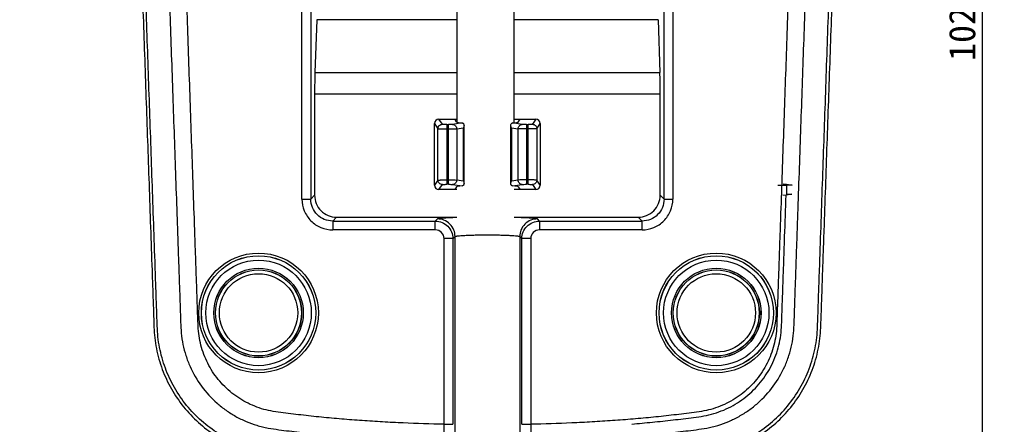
# Model space of a CAD drawing. Header units: millimetres. Extents: x 38 to 565, y 70 to 434.
# Tile 20 of 23: x 372 to 484, y 129 to 174. Entities that reach past the tile are written whole.
import ezdxf

# ---------------------------------------------------------------- set-up
doc = ezdxf.new("R2010")
doc.units = ezdxf.units.MM
doc.header["$LTSCALE"] = 32.67
doc.header["$PDMODE"] = 3
doc.header["$PDSIZE"] = 8
doc.layers.get('0').update_dxf_attribs({"linetype": 'CONTINUOUS'})
doc.layers.get('Defpoints').update_dxf_attribs({"linetype": 'CONTINUOUS'})
for name, color, linetype in [('00_COMPONENTS', 7, 'CONTINUOUS'), ('20_ALL_FEATURES', 7, 'CONTINUOUS'), ('51__DRAFT_DIMS', 7, 'CONTINUOUS')]:
    doc.layers.add(name, color=color, linetype=linetype)
doc.styles.get("Standard").update_dxf_attribs({"font": 'simfang.ttf'})
doc.dimstyles.new('DIMSTYLE_2', dxfattribs={"dimtxt": 3, "dimasz": 3, "dimexe": 2.5, "dimexo": 0.5, "dimgap": 0.75, "dimtad": 1, "dimdec": 1, "dimdsep": 46, "dimtxsty": 'STANDARD', "dimblk": '_FILLED', "dimblk1": '_FILLED', "dimblk2": '_FILLED', "dimcen": 0.09, "dimclrt": 256, "dimadec": 1, "dimazin": 2, "dimtp": 0.3, "dimtm": 0.3, "dimtfac": 1, "dimtdec": 1, "dimtofl": 0, "dimtmove": 0, "dimatfit": 3, "dimldrblk": '_FILLED', "dimfxl": 1, "dimtolj": 1, "dimarcsym": 0})

# ---------------------------------------------------------------- blocks, each defined once
blk = doc.blocks.new('_FILLED')
at = {"color": 0, "linetype": 'ByBlock'}
blk.add_solid([(0, 0), (-1, 0.167), (-1, -0.167)], dxfattribs=at)
blk = doc.blocks.new('*D15')
at = {"layer": '51__DRAFT_DIMS', "color": 0, "lineweight": -2}
for p, q in [((432.73, 226.11), (484.16, 226.11)), ((481.66, 223.11), (481.66, 126.47)), ((425.93, 123.47), (484.16, 123.47))]:
    blk.add_line(p, q, dxfattribs=at)
at = {"layer": 'Defpoints', "color": 0}
for p in [(432.23, 226.11), (425.43, 123.47), (481.66, 123.47)]:
    blk.add_point(p, dxfattribs=at)
at = {"layer": '51__DRAFT_DIMS', "color": 0, "linetype": 'ByBlock', "lineweight": -2, "xscale": 3, "yscale": 3, "zscale": 3}
for p, rotation in [((481.66, 226.11), 90), ((481.66, 123.47), 270)]:
    blk.add_blockref('_FILLED', p, dxfattribs=dict(at, rotation=rotation))
at = {"layer": '51__DRAFT_DIMS', "insert": (477.86, 174.89), "char_height": 3, "attachment_point": 2, "rotation": 90}
blk.add_mtext('\\A1;102.6', dxfattribs=at)

msp = doc.modelspace()

# ---------------------------------------------------------------- linework, layer by layer
at = {"layer": '00_COMPONENTS'}
for p, q in [((421.961, 178.459), (421.961, 162.842)), ((428.462, 162.757), (428.462, 178.459))]:
    msp.add_line(p, q, dxfattribs=at)
at = {"layer": '20_ALL_FEATURES'}
for p, q in [((404.368, 154.103), (404.368, 224.242)), ((405.367, 224.242), (405.367, 154.103)), ((445.503, 154.103), (445.503, 224.242)), ((446.502, 224.242), (446.502, 154.103)), ((406.048, 174.469), (405.839, 168.476)), ((421.961, 174.469), (406.048, 174.469)), ((444.822, 174.469), (428.462, 174.469)), ((444.822, 174.469), (445.031, 168.476)), ((405.839, 168.476), (421.961, 168.476)), ((428.462, 168.476), (445.031, 168.476)), ((421.961, 166.001), (405.803, 166.001)), ((405.803, 166.001), (405.803, 154.539)), ((445.067, 166.001), (428.462, 166.001)), ((445.067, 154.539), (445.067, 166.001)), ((419.435, 162.673), (419.82, 162.094)), ((419.435, 155.672), (419.435, 162.673)), ((419.934, 163.173), (421.961, 163.173)), ((420.32, 162.594), (419.934, 163.173)), ((420.82, 162.568), (421.007, 162.568)), ((420.82, 162.568), (420.82, 155.777)), ((421.007, 155.777), (421.007, 162.568)), ((422.571, 162.743), (421.477, 162.586)), ((421.937, 162.842), (421.717, 163.173)), ((421.947, 162.086), (422.711, 162.196)), ((422.711, 156.149), (422.711, 162.196)), ((422.78, 155.875), (422.78, 162.47)), ((428.09, 155.875), (428.09, 162.47)), ((428.159, 162.196), (428.923, 162.086)), ((428.159, 162.196), (428.159, 156.149)), ((429.393, 162.586), (428.299, 162.743)), ((428.462, 163.173), (430.936, 163.173)), ((428.933, 162.842), (429.153, 163.173)), ((429.863, 162.568), (430.05, 162.568)), ((429.863, 162.568), (429.863, 155.777)), ((430.05, 155.777), (430.05, 162.568)), ((430.936, 163.173), (430.55, 162.594)), ((431.05, 162.094), (431.435, 162.673)), ((431.435, 162.673), (431.435, 155.672)), ((419.82, 156.251), (419.82, 162.094)), ((421.007, 162.069), (420.82, 162.069)), ((421.947, 162.086), (421.947, 156.259)), ((428.923, 156.259), (428.923, 162.086)), ((430.05, 162.069), (429.863, 162.069)), ((431.05, 162.094), (431.05, 156.251)), ((419.82, 156.251), (419.435, 155.672)), ((419.934, 155.173), (420.32, 155.751)), ((420.82, 156.276), (421.007, 156.276)), ((421.007, 155.777), (420.82, 155.777)), ((421.477, 155.759), (422.571, 155.602)), ((421.937, 155.503), (421.717, 155.173)), ((422.711, 156.149), (421.947, 156.259)), ((428.923, 156.259), (428.159, 156.149)), ((428.299, 155.602), (429.393, 155.759)), ((428.933, 155.503), (429.153, 155.173)), ((429.863, 156.276), (430.05, 156.276)), ((430.05, 155.777), (429.863, 155.777)), ((430.55, 155.751), (430.936, 155.173)), ((431.435, 155.672), (431.05, 156.251)), ((459.029, 155.829), (459.415, 155.803)), ((459.415, 155.803), (460.062, 155.673)), ((460.062, 155.673), (459.423, 155.673)), ((459.423, 155.673), (459.423, 154.673)), ((405.803, 154.539), (405.367, 154.103)), ((421.961, 155.173), (419.934, 155.173)), ((430.936, 155.173), (428.462, 155.173)), ((445.503, 154.103), (445.067, 154.539)), ((459.371, 154.542), (458.983, 154.516)), ((460.027, 154.673), (459.371, 154.542)), ((459.423, 154.673), (460.027, 154.673)), ((404.368, 154.103), (405.367, 154.103)), ((445.503, 154.103), (446.502, 154.103)), ((407.865, 151.604), (408.302, 152.041)), ((407.865, 151.604), (419.518, 151.604)), ((407.865, 151.604), (407.865, 150.605)), ((408.302, 152.041), (421.961, 152.041)), ((419.761, 151.847), (419.518, 151.604)), ((419.518, 150.605), (419.518, 151.604)), ((428.462, 152.041), (442.568, 152.041)), ((431.352, 151.604), (431.109, 151.847)), ((431.352, 151.604), (443.005, 151.604)), ((431.352, 151.604), (431.352, 150.605)), ((442.568, 152.041), (443.005, 151.604)), ((443.005, 150.605), (443.005, 151.604)), ((419.518, 150.605), (407.866, 150.605)), ((443.004, 150.605), (431.352, 150.605)), ((421.517, 149.606), (420.518, 149.606)), ((420.518, 128.528), (420.518, 149.606)), ((421.517, 149.606), (421.76, 149.848)), ((421.517, 149.606), (421.517, 128.527)), ((421.76, 126.376), (421.76, 149.848)), ((429.11, 149.848), (429.353, 149.606)), ((429.11, 149.848), (429.11, 126.376)), ((430.352, 149.606), (429.353, 149.606)), ((429.353, 128.527), (429.353, 149.606)), ((430.352, 149.606), (430.352, 128.528)), ((420.518, 128.528), (421.517, 128.528)), ((429.353, 128.528), (430.352, 128.528))]:
    msp.add_line(p, q, dxfattribs=at)
for centre, radius in [((399.435, 141.173), 6.795), ((399.435, 141.173), 6.495), ((399.435, 141.173), 6.491), ((451.435, 141.173), 6.795), ((451.435, 141.173), 6.495), ((451.435, 141.173), 6.491), ((399.435, 141.173), 5.991), ((451.435, 141.173), 5.991), ((399.435, 141.173), 5.085), ((399.435, 141.173), 5.079), ((399.435, 141.173), 4.894), ((399.435, 141.173), 4.879), ((399.435, 141.173), 4.454), ((451.435, 141.173), 5.085), ((451.435, 141.173), 5.079), ((451.435, 141.173), 4.894), ((451.435, 141.173), 4.879), ((451.435, 141.173), 4.454)]:
    msp.add_circle(centre, radius, dxfattribs=at)
for centre, start, end in [((419.519, 149.606), 359.98452, 90.01518), ((431.351, 149.606), 89.98463, 180.01532)]:
    msp.add_arc(centre, 0.999, start, end, dxfattribs=at)
for centre, major_axis, ratio, start_param, end_param in [((405.925, 166.001), (0, 3.5), 0.0349208, 0.7853982, 1.5707963), ((444.945, 166.001), (0, 3.5), 0.0349208, -1.5707963, -0.7853982), ((419.935, 162.672), (0.278, -0.417), 0.9980229, 2.5547375, 4.1237073), ((425.435, 162.849), (3.5, 0), 0.0524078, -3.1066861, -2.5289808), ((425.435, 162.849), (3.5, 0), 0.0524078, -0.6126119, -0.0349066), ((430.935, 162.672), (-0.278, -0.417), 0.9980229, 2.159478, 3.7284478), ((419.935, 155.673), (0.278, 0.417), 0.9980229, 2.159478, 3.7284478), ((425.435, 155.496), (3.5, 0), 0.0524078, 8.8121661, 9.3898714), ((425.435, 155.496), (3.5, 0), 0.0524078, 0.0349066, 0.6126119), ((430.935, 155.673), (-0.278, 0.417), 0.9980229, 2.5547375, 4.1237073), ((459.423, 155.676), (1, 0), 0.0034907, -3.0118166, -1.5707963)]:
    msp.add_ellipse(centre, major_axis=major_axis, ratio=ratio, start_param=start_param, end_param=end_param, dxfattribs=at)
for points, knots in [([(425.435, 371.905), (422.163, 371.905), (417.25, 371.736), (410.734, 371.104), (405.873, 370.405), (401.857, 369.615), (398.673, 368.852), (396.305, 368.206), (393.953, 367.502), (390.87, 366.401), (387.209, 364.534), (383.236, 361.624), (379.786, 358.107), (376.95, 354.079), (375.161, 350.381), (374.102, 347.283), (373.502, 344.9), (373.088, 342.478), (372.899, 340.028), (372.828, 337.575), (372.745, 335.121), (372.666, 332.668), (372.596, 330.214), (372.531, 327.76), (372.472, 325.306), (372.42, 322.851), (372.38, 320.806), (372.352, 319.17), (372.336, 317.942), (372.314, 316.715), (372.293, 315.488), (372.318, 314.26), (372.428, 312.627), (372.723, 310.599), (373.305, 308.21), (374.391, 305.121), (375.727, 302.563), (377.136, 300.555), (377.871, 299.571), (378.603, 298.586), (379.273, 297.556), (379.868, 296.481), (380.587, 295.01), (381.345, 293.104), (381.987, 290.729), (382.36, 288.297), (382.466, 285.842), (382.532, 283.389), (382.621, 280.935), (382.71, 278.482), (382.793, 276.029), (382.909, 272.758), (383.051, 268.669), (383.279, 262.127), (383.565, 253.949), (383.908, 244.136), (384.25, 234.322), (384.593, 224.509), (384.936, 214.696), (385.278, 204.882), (385.621, 195.069), (385.964, 185.256), (386.249, 177.078), (386.478, 170.536), (386.649, 165.629), (386.821, 160.722), (386.992, 155.816), (387.163, 150.909), (387.306, 146.82), (387.406, 143.958), (387.463, 142.322), (387.527, 140.687), (387.55, 139.049), (387.762, 137.424), (388.114, 135.825), (388.789, 133.886), (389.963, 131.721), (391.469, 129.771), (393.269, 128.09), (394.975, 126.946), (396.436, 126.208), (397.572, 125.741), (398.548, 125.43), (399.342, 125.23), (400.146, 125.076), (401.156, 124.915), (402.374, 124.765), (403.592, 124.616), (405.219, 124.434), (408.069, 124.147), (412.149, 123.837), (417.053, 123.597), (420.325, 123.515), (421.961, 123.491)], [0, 0, 0, 0, 0.0312477, 0.046874, 0.0625001, 0.0781259, 0.0859395, 0.093753, 0.1015665, 0.1093793, 0.1249912, 0.1406033, 0.1562151, 0.1718269, 0.1874386, 0.1952509, 0.2030633, 0.2108756, 0.2186882, 0.2265019, 0.2343155, 0.2421292, 0.2499428, 0.2577565, 0.2655701, 0.2733838, 0.2811974, 0.2851042, 0.289011, 0.292918, 0.296825, 0.3007321, 0.3046397, 0.3124529, 0.320266, 0.3280789, 0.3436851, 0.347593, 0.3515028, 0.3554096, 0.3593142, 0.3632239, 0.3671347, 0.3749475, 0.3827626, 0.3905767, 0.3983905, 0.4062046, 0.4140179, 0.4218317, 0.4296453, 0.4374589, 0.4530863, 0.4687136, 0.4999682, 0.5312228, 0.5624774, 0.593732, 0.6249866, 0.6562413, 0.6874959, 0.7187505, 0.7500051, 0.7656324, 0.7812597, 0.796887, 0.8125144, 0.8281417, 0.843769, 0.8515826, 0.8554895, 0.8593963, 0.8672086, 0.871115, 0.8750215, 0.8828281, 0.8906343, 0.8984406, 0.9062467, 0.9140528, 0.917959, 0.9218653, 0.9257716, 0.9277251, 0.9296784, 0.9335852, 0.9374921, 0.9413989, 0.9453057, 0.9531193, 0.9687461, 0.984373, 1, 1, 1, 1]), ([(421.961, 123.864), (420.331, 123.887), (417.071, 123.969), (412.185, 124.208), (408.12, 124.517), (404.875, 124.842), (402.851, 125.078), (401.233, 125.284), (400.023, 125.461), (398.828, 125.729), (397.274, 126.229), (395.417, 127.089), (393.387, 128.47), (391.613, 130.168), (390.141, 132.132), (389.011, 134.312), (388.378, 136.258), (388.069, 137.861), (387.94, 139.078), (387.907, 140.301), (387.867, 141.523), (387.821, 142.745), (387.763, 144.374), (387.666, 147.226), (387.522, 151.299), (387.352, 156.188), (387.181, 161.076), (387.01, 165.965), (386.839, 170.853), (386.612, 177.371), (386.327, 185.519), (385.986, 195.296), (385.644, 205.072), (385.303, 214.849), (384.962, 224.626), (384.62, 234.403), (384.279, 244.18), (383.937, 253.957), (383.653, 262.104), (383.425, 268.622), (383.284, 272.696), (383.168, 275.955), (383.082, 278.399), (383.015, 280.436), (382.96, 282.065), (382.906, 283.286), (382.863, 284.507), (382.837, 285.729), (382.8, 286.951), (382.685, 288.577), (382.391, 290.597), (381.78, 292.97), (380.904, 295.258), (379.984, 297.08), (379.135, 298.472), (378.433, 299.474), (377.804, 300.275), (377.316, 300.927), (376.851, 301.596), (376.305, 302.455), (375.487, 303.866), (374.599, 305.704), (373.758, 308.004), (373.146, 310.375), (372.767, 312.795), (372.639, 315.241), (372.711, 317.687), (372.738, 320.132), (372.786, 322.578), (372.839, 325.023), (372.896, 327.468), (372.961, 329.913), (373.028, 332.357), (373.107, 334.802), (373.187, 337.246), (373.263, 339.69), (373.418, 342.134), (373.811, 344.551), (374.388, 346.931), (375.417, 350.027), (377.174, 353.724), (379.977, 357.755), (383.4, 361.274), (387.351, 364.186), (390.998, 366.05), (394.069, 367.148), (396.412, 367.85), (398.772, 368.493), (401.944, 369.253), (405.945, 370.039), (410.788, 370.737), (415.659, 371.205), (420.543, 371.48), (423.805, 371.533), (425.435, 371.533)], [0, 0, 0, 0, 0.015627, 0.0312539, 0.0468807, 0.0546944, 0.0625077, 0.0664147, 0.0703225, 0.0742288, 0.078137, 0.0859454, 0.0937538, 0.1015625, 0.1093713, 0.1171797, 0.1249883, 0.1288957, 0.1328025, 0.1367078, 0.1406144, 0.1445212, 0.1484279, 0.1562415, 0.1718687, 0.1874959, 0.2031231, 0.2187503, 0.2343775, 0.2500047, 0.2812592, 0.3125136, 0.343768, 0.3750224, 0.4062768, 0.4375312, 0.4687856, 0.50004, 0.5312944, 0.5469216, 0.5625488, 0.5703622, 0.5781759, 0.585989, 0.5898961, 0.5937982, 0.5977015, 0.6016084, 0.6055118, 0.6094166, 0.6172286, 0.6250396, 0.6328504, 0.6406613, 0.6445676, 0.6484736, 0.6523743, 0.6543279, 0.6562781, 0.660181, 0.6640873, 0.671898, 0.6797097, 0.6875219, 0.6953347, 0.7031472, 0.7109615, 0.718775, 0.7265885, 0.7344022, 0.7422158, 0.7500294, 0.7578429, 0.7656567, 0.7734697, 0.7812839, 0.7890967, 0.796911, 0.8047254, 0.8125393, 0.8281546, 0.8437698, 0.859385, 0.8750003, 0.890614, 0.898427, 0.9062405, 0.9140542, 0.9218678, 0.937494, 0.9531205, 0.9687469, 0.9843734, 1, 1, 1, 1]), ([(428.462, 123.485), (430.1, 123.506), (433.377, 123.581), (438.289, 123.81), (442.375, 124.112), (445.638, 124.428), (447.673, 124.662), (449.299, 124.864), (450.314, 125.004), (451.121, 125.152), (451.923, 125.318), (452.908, 125.606), (454.058, 126.042), (455.54, 126.742), (457.279, 127.841), (459.125, 129.476), (460.684, 131.388), (461.916, 133.525), (462.787, 135.832), (463.283, 138.252), (463.348, 140.713), (463.438, 143.168), (463.522, 145.625), (463.608, 148.082), (463.722, 151.358), (463.865, 155.452), (464.037, 160.366), (464.209, 165.279), (464.38, 170.193), (464.609, 176.744), (464.895, 184.934), (465.238, 194.761), (465.581, 204.588), (465.924, 214.415), (466.268, 224.242), (466.611, 234.07), (466.954, 243.897), (467.297, 253.724), (467.583, 261.913), (467.812, 268.465), (467.955, 272.559), (468.07, 275.835), (468.154, 278.292), (468.242, 280.749), (468.329, 283.206), (468.401, 285.662), (468.496, 288.121), (468.848, 290.56), (469.474, 292.943), (470.36, 295.242), (471.306, 297.065), (472.18, 298.453), (472.897, 299.452), (473.645, 300.427), (474.599, 301.761), (475.641, 303.529), (476.695, 305.754), (477.385, 307.687), (477.822, 309.268), (478.182, 310.867), (478.491, 312.897), (478.596, 315.356), (478.533, 317.814), (478.507, 319.862), (478.476, 321.501), (478.443, 323.139), (478.4, 325.188), (478.342, 327.645), (478.277, 330.103), (478.207, 332.56), (478.129, 335.017), (478.045, 337.474), (477.974, 339.931), (477.793, 342.385), (477.387, 344.812), (476.792, 347.2), (475.741, 350.305), (473.959, 354.013), (471.129, 358.053), (467.682, 361.583), (463.708, 364.505), (459.313, 366.756), (455.394, 367.977), (452.234, 368.843), (449.046, 369.607), (445.025, 370.4), (440.157, 371.102), (433.631, 371.736), (428.712, 371.905), (425.435, 371.905)], [0, 0, 0, 0, 0.0156268, 0.0312535, 0.0468802, 0.0546936, 0.0625071, 0.0664139, 0.0703205, 0.072274, 0.0742276, 0.0781336, 0.0820397, 0.0859459, 0.0937519, 0.1015579, 0.1093641, 0.1171703, 0.1249767, 0.1327827, 0.1405941, 0.1484077, 0.1562212, 0.1640348, 0.1718483, 0.1874755, 0.2031026, 0.2187297, 0.2343568, 0.2499839, 0.2812382, 0.3124924, 0.3437467, 0.3750009, 0.4062552, 0.4375094, 0.4687636, 0.5000179, 0.5312721, 0.5468992, 0.5625264, 0.5703399, 0.5781534, 0.5859672, 0.5937802, 0.6015947, 0.6094083, 0.6172229, 0.625038, 0.6328529, 0.6406687, 0.6445778, 0.6484849, 0.6523921, 0.6562982, 0.6641137, 0.6719274, 0.6797416, 0.6836494, 0.6875573, 0.695371, 0.7031844, 0.710998, 0.7188116, 0.7227183, 0.7266251, 0.7344387, 0.7422522, 0.7500658, 0.7578794, 0.7656929, 0.7735065, 0.78132, 0.7891326, 0.7969448, 0.8047571, 0.8125693, 0.8281808, 0.8437924, 0.859404, 0.875016, 0.8906277, 0.9062482, 0.9140615, 0.921875, 0.9375006, 0.9531266, 0.9687527, 1, 1, 1, 1]), ([(428.462, 123.858), (430.094, 123.878), (433.359, 123.953), (438.253, 124.181), (442.324, 124.481), (445.168, 124.757), (446.791, 124.936), (448.007, 125.079), (449.223, 125.231), (450.436, 125.395), (451.64, 125.627), (452.819, 125.966), (453.963, 126.406), (455.437, 127.111), (457.163, 128.218), (458.985, 129.868), (460.511, 131.796), (461.505, 133.589), (462.111, 135.106), (462.474, 136.278), (462.74, 137.475), (462.898, 138.691), (462.957, 139.915), (462.993, 141.139), (463.031, 142.363), (463.096, 143.994), (463.19, 146.85), (463.336, 150.929), (463.506, 155.825), (463.677, 160.72), (463.848, 165.616), (464.019, 170.511), (464.247, 177.038), (464.532, 185.197), (464.873, 194.988), (465.215, 204.779), (465.557, 214.569), (465.899, 224.36), (466.241, 234.151), (466.583, 243.942), (466.925, 253.733), (467.21, 261.892), (467.438, 268.419), (467.58, 272.498), (467.695, 275.762), (467.782, 278.209), (467.845, 280.249), (467.906, 281.88), (467.959, 283.103), (468.002, 284.327), (468.028, 285.55), (468.058, 286.773), (468.17, 288.401), (468.443, 290.427), (469.04, 292.807), (469.898, 295.105), (470.807, 296.936), (471.648, 298.336), (472.343, 299.346), (473.096, 300.31), (473.821, 301.297), (474.486, 302.325), (475.107, 303.381), (475.674, 304.467), (476.355, 305.952), (477.069, 307.867), (477.593, 309.843), (477.89, 311.45), (478.056, 312.664), (478.165, 313.884), (478.203, 315.109), (478.19, 316.334), (478.163, 317.966), (478.132, 320.007), (478.086, 322.456), (478.034, 324.904), (477.977, 327.353), (477.912, 329.801), (477.843, 332.249), (477.769, 334.698), (477.684, 337.145), (477.619, 339.594), (477.451, 342.039), (477.083, 344.463), (476.505, 346.847), (475.739, 349.176), (474.785, 351.435), (473.27, 354.33), (470.938, 357.701), (467.518, 361.233), (464.222, 363.67), (461.379, 365.281), (459.15, 366.304), (456.845, 367.138), (454.497, 367.836), (452.135, 368.485), (448.959, 369.245), (444.952, 370.034), (440.102, 370.735), (435.225, 371.204), (430.334, 371.48), (427.068, 371.533), (425.435, 371.533)], [0, 0, 0, 0, 0.0156261, 0.0312522, 0.0468782, 0.0546913, 0.0585979, 0.0625044, 0.0664111, 0.0703177, 0.0742248, 0.0781313, 0.0820389, 0.085946, 0.0937541, 0.1015622, 0.1093705, 0.1171786, 0.1210861, 0.1249934, 0.1289011, 0.1328076, 0.1367148, 0.1406216, 0.1445276, 0.1484342, 0.1562474, 0.1718737, 0.1875001, 0.2031264, 0.2187527, 0.2343791, 0.2500054, 0.2812581, 0.3125107, 0.3437634, 0.375016, 0.4062687, 0.4375214, 0.468774, 0.5000267, 0.5312794, 0.5469057, 0.562532, 0.5703453, 0.578158, 0.5859718, 0.5898765, 0.5937797, 0.5976866, 0.6015902, 0.6054898, 0.6093961, 0.6172039, 0.6250149, 0.6328266, 0.6406373, 0.6445444, 0.6484498, 0.6523554, 0.6562583, 0.6601637, 0.6640696, 0.667976, 0.6718827, 0.6796943, 0.6875062, 0.6914136, 0.6953221, 0.6992298, 0.7031355, 0.7070428, 0.7109504, 0.718763, 0.7265763, 0.7343894, 0.7422026, 0.7500157, 0.7578289, 0.765642, 0.773455, 0.7812684, 0.7890816, 0.7968947, 0.8047087, 0.8125222, 0.8203359, 0.8281497, 0.843764, 0.8593783, 0.8749928, 0.8828061, 0.8906193, 0.8984324, 0.9062458, 0.914059, 0.9218722, 0.9374975, 0.9531231, 0.9687487, 0.9843743, 1, 1, 1, 1]), ([(425.435, 368.86), (423.861, 368.86), (420.711, 368.804), (415.99, 368.554), (411.278, 368.099), (406.585, 367.436), (402.702, 366.682), (399.623, 365.95), (397.326, 365.33), (395.028, 364.647), (392.735, 363.844), (390.516, 362.8), (387.683, 361.158), (384.441, 358.631), (381.159, 354.953), (378.592, 350.744), (377.117, 346.907), (376.367, 343.719), (376.022, 341.3), (375.909, 338.896), (375.844, 336.534), (375.76, 334.194), (375.664, 331.075), (375.581, 327.954), (375.508, 324.834), (375.459, 322.493), (375.413, 320.153), (375.386, 318.204), (375.357, 316.637), (375.34, 315.44), (375.364, 314.216), (375.463, 312.98), (375.638, 311.749), (375.955, 310.125), (376.521, 308.132), (377.31, 306.217), (378.062, 304.743), (378.686, 303.664), (379.376, 302.644), (380.098, 301.691), (380.783, 300.768), (381.629, 299.542), (382.562, 297.941), (383.517, 295.937), (384.286, 293.848), (384.877, 291.708), (385.276, 289.513), (385.462, 287.268), (385.542, 284.975), (385.599, 282.647), (385.693, 280.309), (385.775, 277.972), (385.855, 275.637), (385.962, 272.521), (386.1, 268.627), (386.317, 262.397), (386.589, 254.609), (386.915, 245.263), (387.242, 235.917), (387.568, 226.572), (387.894, 217.226), (388.221, 207.88), (388.547, 198.535), (388.873, 189.189), (389.2, 179.843), (389.472, 172.055), (389.689, 165.825), (389.852, 161.152), (390.016, 156.479), (390.152, 152.585), (390.26, 149.47), (390.342, 147.133), (390.41, 145.186), (390.464, 143.628), (390.506, 142.461), (390.546, 141.292), (390.584, 140.1), (390.634, 138.858), (390.827, 137.584), (391.162, 136.318), (391.784, 134.693), (392.885, 132.8), (394.361, 131.183), (395.729, 130.106), (396.832, 129.405), (398.009, 128.839), (399.034, 128.459), (399.876, 128.23), (400.707, 128.062), (401.718, 127.915), (402.906, 127.766), (404.469, 127.58), (406.422, 127.367), (408.77, 127.154), (411.902, 126.913), (415.82, 126.695), (418.957, 126.595), (420.526, 126.562)], [0, 0, 0, 0, 0.0155728, 0.0311652, 0.0467727, 0.0624009, 0.0780495, 0.0858863, 0.0937176, 0.1015833, 0.1096168, 0.1177266, 0.1258088, 0.141985, 0.158158, 0.1743308, 0.1905052, 0.1985905, 0.2067035, 0.2146495, 0.2223861, 0.2300893, 0.2378183, 0.2532601, 0.2609819, 0.2687021, 0.2764258, 0.2841425, 0.2879922, 0.2919343, 0.2959863, 0.300105, 0.3041956, 0.3082812, 0.316469, 0.3246498, 0.3287317, 0.3328379, 0.3369722, 0.3409117, 0.3446695, 0.348345, 0.3556407, 0.362976, 0.3702926, 0.3776354, 0.3849225, 0.3923244, 0.3999036, 0.407632, 0.4153598, 0.4230599, 0.4307681, 0.4384835, 0.4539062, 0.4693275, 0.5001722, 0.5310166, 0.561861, 0.5927054, 0.6235498, 0.6543943, 0.6852387, 0.7160831, 0.7469275, 0.7777719, 0.7931941, 0.8086163, 0.8240386, 0.8394606, 0.8471721, 0.8548831, 0.8625932, 0.8664512, 0.870307, 0.8741503, 0.8780285, 0.8821097, 0.8864437, 0.8907401, 0.8950445, 0.9036371, 0.9122348, 0.9165309, 0.9208361, 0.9251442, 0.9294306, 0.9316293, 0.9337733, 0.9378202, 0.9417345, 0.9456148, 0.953398, 0.9611742, 0.9689457, 0.9844802, 1, 1, 1, 1]), ([(430.344, 126.562), (431.913, 126.595), (435.05, 126.695), (438.968, 126.913), (442.1, 127.154), (444.448, 127.367), (446.401, 127.58), (447.964, 127.766), (449.152, 127.915), (450.163, 128.062), (450.994, 128.23), (451.836, 128.458), (452.861, 128.839), (454.038, 129.405), (455.141, 130.106), (456.509, 131.183), (457.985, 132.8), (459.085, 134.693), (459.708, 136.318), (460.043, 137.585), (460.236, 138.858), (460.286, 140.1), (460.324, 141.292), (460.364, 142.461), (460.406, 143.629), (460.46, 145.186), (460.528, 147.134), (460.61, 149.47), (460.718, 152.585), (460.854, 156.479), (461.018, 161.152), (461.181, 165.825), (461.398, 172.055), (461.67, 179.843), (461.997, 189.189), (462.323, 198.535), (462.649, 207.881), (462.976, 217.226), (463.302, 226.572), (463.628, 235.918), (463.955, 245.263), (464.281, 254.609), (464.553, 262.397), (464.77, 268.628), (464.935, 273.3), (465.067, 277.194), (465.181, 280.31), (465.264, 282.648), (465.331, 284.976), (465.411, 287.268), (465.59, 289.515), (465.928, 291.342), (466.289, 292.777), (466.711, 294.197), (467.355, 295.936), (468.307, 297.943), (469.245, 299.543), (470.085, 300.771), (470.77, 301.692), (471.496, 302.641), (472.185, 303.664), (472.808, 304.745), (473.56, 306.218), (474.351, 308.132), (475.027, 310.524), (475.372, 312.569), (475.507, 314.217), (475.528, 315.44), (475.512, 316.637), (475.488, 318.203), (475.455, 320.154), (475.412, 322.494), (475.363, 324.835), (475.288, 327.955), (475.206, 331.075), (475.11, 334.195), (475.027, 336.534), (474.958, 338.897), (474.85, 341.3), (474.503, 343.72), (473.753, 346.908), (472.278, 350.744), (469.711, 354.953), (466.429, 358.631), (463.187, 361.159), (460.354, 362.8), (458.135, 363.843), (455.843, 364.648), (453.543, 365.331), (451.247, 365.95), (448.168, 366.682), (444.285, 367.436), (439.592, 368.099), (434.88, 368.554), (430.159, 368.804), (427.009, 368.86), (425.435, 368.86)], [0, 0, 0, 0, 0.0155198, 0.0310543, 0.0388256, 0.0466023, 0.0543844, 0.0582661, 0.0621801, 0.0662276, 0.0683701, 0.0705703, 0.0748549, 0.0791632, 0.0834703, 0.0877663, 0.0963622, 0.1049552, 0.1092597, 0.1135582, 0.1178911, 0.1219752, 0.1258484, 0.1296951, 0.1335485, 0.1374083, 0.1451174, 0.152829, 0.1605402, 0.1759623, 0.1913846, 0.2068069, 0.2222291, 0.2530737, 0.2839182, 0.3147627, 0.3456073, 0.3764518, 0.4072963, 0.4381409, 0.4689854, 0.4998299, 0.5306746, 0.5460967, 0.5615189, 0.5769411, 0.5846451, 0.5923747, 0.600087, 0.60769, 0.6150725, 0.6223686, 0.6260391, 0.6297123, 0.6370277, 0.6443633, 0.6516684, 0.6553455, 0.6590781, 0.6630251, 0.6671732, 0.6712748, 0.6753542, 0.6835368, 0.6917207, 0.6998991, 0.704015, 0.7080735, 0.7119955, 0.7158574, 0.7235777, 0.731298, 0.7390198, 0.7467418, 0.7621825, 0.7699089, 0.7776248, 0.7853458, 0.7932992, 0.8014139, 0.8094952, 0.8256696, 0.8418431, 0.8580152, 0.8741908, 0.8822736, 0.89038, 0.8984188, 0.9062836, 0.914113, 0.9219505, 0.937599, 0.9532274, 0.9688348, 0.9844273, 1, 1, 1, 1]), ([(420.518, 128.528), (418.965, 128.56), (416.636, 128.635), (413.534, 128.79), (411.21, 128.937), (408.889, 129.116), (406.571, 129.327), (404.643, 129.538), (403.103, 129.721), (401.959, 129.866), (400.843, 130.026), (399.763, 130.28), (398.74, 130.667), (397.754, 131.146), (396.829, 131.735), (395.689, 132.647), (394.455, 134.006), (393.539, 135.597), (393.023, 136.963), (392.746, 138.022), (392.587, 139.118), (392.546, 140.248), (392.508, 141.404), (392.455, 142.961), (392.385, 144.908), (392.305, 147.244), (392.222, 149.58), (392.114, 152.695), (391.978, 156.588), (391.815, 161.26), (391.652, 165.932), (391.434, 172.162), (391.162, 179.949), (390.836, 189.293), (390.51, 198.637), (390.183, 207.981), (389.857, 217.325), (389.531, 226.669), (389.204, 236.013), (388.878, 245.358), (388.552, 254.702), (388.28, 262.489), (388.063, 268.718), (387.925, 272.611), (387.818, 275.726), (387.738, 278.062), (387.656, 280.398), (387.562, 282.733), (387.505, 285.074), (387.422, 287.431), (387.222, 289.804), (386.792, 292.16), (386.152, 294.469), (385.323, 296.716), (384.291, 298.88), (383.284, 300.605), (382.379, 301.914), (381.678, 302.86), (380.98, 303.78), (380.343, 304.722), (379.78, 305.7), (379.095, 307.043), (378.376, 308.79), (377.761, 310.971), (377.447, 312.832), (377.326, 314.337), (377.305, 315.477), (377.322, 316.631), (377.351, 318.185), (377.378, 320.132), (377.423, 322.467), (377.473, 324.803), (377.545, 327.916), (377.628, 331.03), (377.725, 334.143), (377.808, 336.477), (377.872, 338.8), (377.978, 341.102), (378.302, 343.366), (378.999, 346.321), (380.369, 349.88), (382.75, 353.782), (385.795, 357.193), (388.803, 359.536), (391.43, 361.057), (393.496, 362.029), (395.662, 362.785), (397.872, 363.442), (400.109, 364.046), (403.118, 364.761), (406.916, 365.497), (411.515, 366.151), (417.684, 366.74), (422.335, 366.895), (425.435, 366.895)], [0, 0, 0, 0, 0.0156899, 0.0235322, 0.0313724, 0.0392114, 0.047048, 0.0548813, 0.0588035, 0.0627068, 0.0665344, 0.0701882, 0.0738842, 0.0775616, 0.0812424, 0.0849316, 0.0922847, 0.0996406, 0.1033221, 0.1070092, 0.1106724, 0.1144927, 0.1184173, 0.1223587, 0.1302274, 0.1380982, 0.1459684, 0.1538385, 0.169579, 0.1853194, 0.2010599, 0.2168004, 0.2482813, 0.2797621, 0.311243, 0.3427239, 0.3742048, 0.4056857, 0.4371666, 0.4686475, 0.5001284, 0.5316092, 0.5473501, 0.5630903, 0.5709583, 0.5788301, 0.586706, 0.5945673, 0.6024291, 0.6103659, 0.6183876, 0.6264612, 0.6345096, 0.64257, 0.6506218, 0.6586916, 0.6627146, 0.6666977, 0.6705869, 0.6743699, 0.6781703, 0.681984, 0.6895971, 0.6972064, 0.704824, 0.7086169, 0.712448, 0.7163387, 0.720277, 0.7281442, 0.7360081, 0.7438729, 0.7517384, 0.7674688, 0.7753299, 0.7832042, 0.791061, 0.7988063, 0.806459, 0.8141277, 0.8294376, 0.844749, 0.8600612, 0.8753702, 0.8830405, 0.8906948, 0.8983925, 0.9061821, 0.9139899, 0.9217949, 0.937416, 0.9530477, 0.9686917, 1, 1, 1, 1]), ([(425.435, 366.895), (428.535, 366.895), (433.186, 366.74), (439.355, 366.15), (443.954, 365.497), (447.752, 364.761), (450.761, 364.046), (452.998, 363.443), (455.209, 362.786), (457.373, 362.029), (459.44, 361.058), (462.067, 359.537), (465.075, 357.193), (468.119, 353.782), (470.501, 349.88), (471.872, 346.321), (472.567, 343.366), (472.893, 341.102), (472.995, 338.801), (473.063, 336.478), (473.146, 334.144), (473.241, 331.03), (473.324, 327.917), (473.398, 324.803), (473.447, 322.468), (473.492, 320.132), (473.535, 317.048), (473.617, 314.352), (473.297, 312.089), (473.007, 310.609), (472.495, 308.79), (471.774, 307.044), (471.089, 305.7), (470.527, 304.721), (469.893, 303.779), (469.192, 302.863), (468.489, 301.917), (467.589, 300.603), (466.578, 298.881), (465.549, 296.716), (464.715, 294.471), (464.081, 292.16), (463.644, 289.805), (463.451, 287.432), (463.369, 285.075), (463.301, 282.734), (463.218, 280.398), (463.104, 277.285), (462.972, 273.391), (462.807, 268.719), (462.591, 262.489), (462.318, 254.702), (461.992, 245.358), (461.666, 236.014), (461.339, 226.67), (461.013, 217.326), (460.687, 207.981), (460.36, 198.637), (460.034, 189.293), (459.708, 179.949), (459.436, 172.162), (459.218, 165.933), (459.055, 161.261), (458.892, 156.588), (458.756, 152.695), (458.648, 149.58), (458.565, 147.244), (458.485, 144.908), (458.415, 142.961), (458.362, 141.404), (458.324, 140.248), (458.284, 139.118), (458.123, 138.022), (457.848, 136.963), (457.33, 135.597), (456.415, 134.006), (455.181, 132.647), (454.041, 131.735), (453.116, 131.146), (452.13, 130.667), (451.107, 130.28), (450.027, 130.026), (448.911, 129.866), (447.767, 129.721), (446.228, 129.538), (444.299, 129.326), (441.981, 129.116), (439.66, 128.937), (437.336, 128.79), (434.234, 128.635), (431.905, 128.56), (430.352, 128.528)], [0, 0, 0, 0, 0.0313084, 0.0469525, 0.0625845, 0.0782058, 0.0860105, 0.0938193, 0.1016095, 0.1093042, 0.1169605, 0.1246305, 0.1399395, 0.1552512, 0.1705621, 0.1858719, 0.1935427, 0.2011944, 0.2089354, 0.2168004, 0.2246683, 0.2325308, 0.248262, 0.2561268, 0.2639916, 0.2718572, 0.2797228, 0.2951673, 0.2989722, 0.3027849, 0.3103967, 0.3180088, 0.321824, 0.325627, 0.3294023, 0.3332874, 0.3372826, 0.3413052, 0.3493707, 0.3574226, 0.3654837, 0.3735327, 0.3816023, 0.3896331, 0.3975583, 0.4054282, 0.413289, 0.4211629, 0.4369036, 0.4526442, 0.4683849, 0.4998661, 0.5313473, 0.5628285, 0.5943097, 0.625791, 0.6572722, 0.6887534, 0.7202346, 0.7517158, 0.783197, 0.7989377, 0.8146783, 0.8304189, 0.8461595, 0.8540298, 0.8618999, 0.8697712, 0.8776403, 0.88158, 0.8855072, 0.8893263, 0.8929902, 0.8966764, 0.9003581, 0.9077138, 0.915068, 0.9187565, 0.9224366, 0.9261142, 0.9298113, 0.9334655, 0.9372925, 0.9411961, 0.9451176, 0.9529516, 0.960788, 0.9686273, 0.9764677, 0.98431, 1, 1, 1, 1]), ([(419.82, 162.094), (419.821, 162.222), (419.928, 162.487), (420.193, 162.593), (420.32, 162.594)], [0, 0, 0, 0, 0.4997304, 1, 1, 1, 1]), ([(420.82, 162.568), (420.757, 162.568), (420.641, 162.57), (420.505, 162.574), (420.415, 162.579), (420.368, 162.583), (420.34, 162.588), (420.322, 162.59), (420.32, 162.594)], [0, 0, 0, 0, 0.373377, 0.6932972, 0.8175519, 0.9118272, 0.973127, 1, 1, 1, 1]), ([(421.477, 162.586), (421.417, 162.577), (421.259, 162.572), (421.103, 162.568), (421.007, 162.568)], [0, 0, 0, 0, 0.3898809, 1, 1, 1, 1]), ([(421.477, 162.586), (421.597, 162.583), (421.849, 162.467), (421.945, 162.212), (421.947, 162.086)], [0, 0, 0, 0, 0.4893577, 1, 1, 1, 1]), ([(422.571, 162.743), (422.605, 162.741), (422.668, 162.721), (422.76, 162.63), (422.78, 162.532), (422.78, 162.47)], [0, 0, 0, 0, 0.2642979, 0.5048735, 1, 1, 1, 1]), ([(422.78, 162.47), (422.78, 162.448), (422.773, 162.353), (422.742, 162.262), (422.711, 162.196)], [0, 0, 0, 0, 0.2330197, 1, 1, 1, 1]), ([(428.09, 162.47), (428.09, 162.532), (428.11, 162.63), (428.202, 162.721), (428.265, 162.741), (428.299, 162.743)], [0, 0, 0, 0, 0.4951108, 0.7357092, 1, 1, 1, 1]), ([(428.159, 162.196), (428.148, 162.219), (428.111, 162.306), (428.09, 162.401), (428.09, 162.47)], [0, 0, 0, 0, 0.2685809, 1, 1, 1, 1]), ([(428.923, 162.086), (428.925, 162.212), (429.021, 162.467), (429.272, 162.583), (429.393, 162.586)], [0, 0, 0, 0, 0.5103825, 1, 1, 1, 1]), ([(429.863, 162.568), (429.767, 162.568), (429.611, 162.572), (429.453, 162.577), (429.393, 162.586)], [0, 0, 0, 0, 0.6101224, 1, 1, 1, 1]), ([(430.55, 162.594), (430.548, 162.59), (430.53, 162.588), (430.502, 162.583), (430.455, 162.579), (430.365, 162.574), (430.229, 162.57), (430.113, 162.568), (430.05, 162.568)], [0, 0, 0, 0, 0.0268724, 0.0881709, 0.1824453, 0.3066991, 0.6266209, 1, 1, 1, 1]), ([(430.55, 162.594), (430.677, 162.593), (430.942, 162.487), (431.049, 162.222), (431.05, 162.094)], [0, 0, 0, 0, 0.4999992, 1, 1, 1, 1]), ([(419.82, 162.094), (419.827, 162.089), (419.859, 162.09), (419.916, 162.082), (420.011, 162.08), (420.133, 162.076), (420.282, 162.073), (420.513, 162.07), (420.695, 162.069), (420.82, 162.069)], [0, 0, 0, 0, 0.0255221, 0.0864718, 0.1810002, 0.3054218, 0.4553602, 0.6254384, 1, 1, 1, 1]), ([(421.007, 162.069), (421.198, 162.069), (421.512, 162.072), (421.825, 162.078), (421.947, 162.086)], [0, 0, 0, 0, 0.6103354, 1, 1, 1, 1]), ([(429.863, 162.069), (429.672, 162.069), (429.358, 162.072), (429.045, 162.078), (428.923, 162.086)], [0, 0, 0, 0, 0.6103334, 1, 1, 1, 1]), ([(431.05, 162.094), (431.043, 162.089), (431.011, 162.09), (430.954, 162.082), (430.859, 162.08), (430.737, 162.076), (430.588, 162.073), (430.357, 162.07), (430.175, 162.069), (430.05, 162.069)], [0, 0, 0, 0, 0.0255205, 0.0864687, 0.180997, 0.30542, 0.4553626, 0.6254425, 1, 1, 1, 1]), ([(419.82, 156.251), (419.827, 156.256), (419.859, 156.255), (419.916, 156.263), (420.011, 156.265), (420.133, 156.269), (420.282, 156.272), (420.513, 156.275), (420.695, 156.276), (420.82, 156.276)], [0, 0, 0, 0, 0.0255205, 0.0864687, 0.180997, 0.30542, 0.4553626, 0.6254425, 1, 1, 1, 1]), ([(420.32, 155.751), (420.193, 155.752), (419.928, 155.858), (419.821, 156.123), (419.82, 156.251)], [0, 0, 0, 0, 0.4999992, 1, 1, 1, 1]), ([(420.32, 155.751), (420.322, 155.755), (420.34, 155.757), (420.368, 155.762), (420.415, 155.766), (420.505, 155.771), (420.641, 155.775), (420.757, 155.777), (420.82, 155.777)], [0, 0, 0, 0, 0.0268724, 0.0881709, 0.1824453, 0.306699, 0.6266208, 1, 1, 1, 1]), ([(421.007, 156.276), (421.198, 156.276), (421.512, 156.273), (421.825, 156.267), (421.947, 156.259)], [0, 0, 0, 0, 0.6103334, 1, 1, 1, 1]), ([(421.007, 155.777), (421.103, 155.777), (421.259, 155.773), (421.417, 155.768), (421.477, 155.759)], [0, 0, 0, 0, 0.6101224, 1, 1, 1, 1]), ([(421.947, 156.259), (421.945, 156.133), (421.849, 155.878), (421.598, 155.762), (421.477, 155.759)], [0, 0, 0, 0, 0.5103825, 1, 1, 1, 1]), ([(422.78, 155.875), (422.78, 155.813), (422.76, 155.715), (422.668, 155.624), (422.605, 155.604), (422.571, 155.602)], [0, 0, 0, 0, 0.4951099, 0.7357073, 1, 1, 1, 1]), ([(422.711, 156.149), (422.722, 156.126), (422.759, 156.039), (422.78, 155.944), (422.78, 155.875)], [0, 0, 0, 0, 0.2685812, 1, 1, 1, 1]), ([(428.09, 155.875), (428.09, 155.897), (428.097, 155.992), (428.128, 156.083), (428.159, 156.149)], [0, 0, 0, 0, 0.2330197, 1, 1, 1, 1]), ([(428.299, 155.602), (428.265, 155.604), (428.202, 155.624), (428.11, 155.715), (428.09, 155.813), (428.09, 155.875)], [0, 0, 0, 0, 0.2642954, 0.5048723, 1, 1, 1, 1]), ([(429.863, 156.276), (429.672, 156.276), (429.358, 156.273), (429.045, 156.267), (428.923, 156.259)], [0, 0, 0, 0, 0.6103357, 1, 1, 1, 1]), ([(429.393, 155.759), (429.273, 155.762), (429.021, 155.878), (428.925, 156.133), (428.923, 156.259)], [0, 0, 0, 0, 0.4893577, 1, 1, 1, 1]), ([(429.393, 155.759), (429.453, 155.768), (429.611, 155.773), (429.767, 155.777), (429.863, 155.777)], [0, 0, 0, 0, 0.3898803, 1, 1, 1, 1]), ([(431.05, 156.251), (431.043, 156.256), (431.011, 156.255), (430.954, 156.263), (430.859, 156.265), (430.737, 156.269), (430.588, 156.272), (430.357, 156.275), (430.175, 156.276), (430.05, 156.276)], [0, 0, 0, 0, 0.0255221, 0.0864718, 0.1810002, 0.3054218, 0.4553602, 0.6254384, 1, 1, 1, 1]), ([(430.05, 155.777), (430.113, 155.777), (430.229, 155.775), (430.365, 155.771), (430.455, 155.766), (430.502, 155.762), (430.53, 155.757), (430.548, 155.755), (430.55, 155.751)], [0, 0, 0, 0, 0.373377, 0.6932971, 0.8175519, 0.9118272, 0.973127, 1, 1, 1, 1]), ([(431.05, 156.251), (431.049, 156.123), (430.942, 155.858), (430.677, 155.752), (430.55, 155.751)], [0, 0, 0, 0, 0.4997304, 1, 1, 1, 1]), ([(405.803, 154.539), (405.803, 154.214), (405.933, 153.557), (406.489, 152.727), (407.32, 152.17), (407.977, 152.041), (408.302, 152.041)], [0, 0, 0, 0, 0.2500324, 0.5, 0.7499676, 1, 1, 1, 1]), ([(441.834, 128.558), (442.617, 128.623), (444.181, 128.765), (446.523, 129.011), (448.47, 129.26), (450.028, 129.461), (451.178, 129.729), (452.288, 130.131), (453.701, 130.818), (455.313, 131.965), (456.9, 133.725), (457.873, 135.447), (458.412, 136.924), (458.695, 138.07), (458.846, 139.24), (458.88, 140.418), (458.915, 141.595), (458.976, 143.164), (459.041, 145.126), (459.124, 147.48), (459.233, 150.619), (459.316, 152.973), (459.371, 154.542)], [0, 0, 0, 0, 0.0625156, 0.1250326, 0.1875447, 0.2188148, 0.2500612, 0.2813304, 0.3125867, 0.3750136, 0.4374399, 0.4998661, 0.5311263, 0.5623862, 0.5936468, 0.624903, 0.6561636, 0.6874203, 0.7499366, 0.8124524, 0.8749683, 1, 1, 1, 1]), ([(442.568, 152.041), (442.893, 152.041), (443.55, 152.17), (444.381, 152.727), (444.937, 153.557), (445.067, 154.214), (445.067, 154.539)], [0, 0, 0, 0, 0.2500324, 0.5, 0.7499676, 1, 1, 1, 1]), ([(404.368, 154.103), (404.368, 153.648), (404.549, 152.728), (405.328, 151.566), (406.491, 150.787), (407.411, 150.605), (407.866, 150.605)], [0, 0, 0, 0, 0.2500361, 0.5000002, 0.7499641, 1, 1, 1, 1]), ([(407.865, 151.604), (407.54, 151.604), (406.883, 151.734), (406.052, 152.29), (405.496, 153.121), (405.367, 153.778), (405.367, 154.103)], [0, 0, 0, 0, 0.2500136, 0.4999737, 0.7499384, 1, 1, 1, 1]), ([(443.004, 150.605), (443.459, 150.605), (444.379, 150.787), (445.542, 151.566), (446.321, 152.728), (446.502, 153.648), (446.502, 154.103)], [0, 0, 0, 0, 0.2500361, 0.5000002, 0.7499641, 1, 1, 1, 1]), ([(445.503, 154.103), (445.503, 153.778), (445.374, 153.121), (444.818, 152.29), (443.987, 151.734), (443.33, 151.604), (443.005, 151.604)], [0, 0, 0, 0, 0.2500136, 0.4999737, 0.7499384, 1, 1, 1, 1]), ([(419.518, 151.604), (419.778, 151.604), (420.304, 151.5), (420.968, 151.055), (421.413, 150.391), (421.517, 149.866), (421.517, 149.606)], [0, 0, 0, 0, 0.2500188, 0.5, 0.7499813, 1, 1, 1, 1]), ([(421.958, 151.997), (421.66, 151.989), (421.238, 151.975), (420.713, 151.951), (420.4, 151.933), (420.149, 151.913), (419.959, 151.895), (419.84, 151.873), (419.775, 151.861), (419.761, 151.847)], [0, 0, 0, 0, 0.4052234, 0.5733463, 0.7156284, 0.8304997, 0.9165428, 0.9729755, 1, 1, 1, 1]), ([(421.76, 149.848), (421.759, 150.098), (421.659, 150.622), (421.213, 151.3), (420.535, 151.747), (420.01, 151.847), (419.761, 151.847)], [0, 0, 0, 0, 0.2400825, 0.4999998, 0.7599174, 1, 1, 1, 1]), ([(431.109, 151.847), (431.103, 151.853), (431.081, 151.862), (431.01, 151.88), (430.869, 151.899), (430.641, 151.92), (430.335, 151.941), (429.958, 151.961), (429.326, 151.986), (428.821, 152), (428.465, 152.008)], [0, 0, 0, 0, 0.0096041, 0.0265219, 0.0830765, 0.1698331, 0.2856403, 0.4288326, 0.5973525, 1, 1, 1, 1]), ([(431.109, 151.847), (430.86, 151.847), (430.335, 151.747), (429.657, 151.3), (429.211, 150.622), (429.111, 150.098), (429.11, 149.848)], [0, 0, 0, 0, 0.2400826, 0.5000002, 0.7599175, 1, 1, 1, 1]), ([(429.353, 149.606), (429.353, 149.866), (429.457, 150.391), (429.902, 151.055), (430.566, 151.5), (431.092, 151.604), (431.352, 151.604)], [0, 0, 0, 0, 0.2500187, 0.5, 0.7499813, 1, 1, 1, 1]), ([(421.76, 149.848), (421.766, 149.858), (421.799, 149.872), (421.861, 149.889), (421.958, 149.907), (422.147, 149.932), (422.459, 149.959), (422.911, 149.987), (423.456, 150.01), (424.074, 150.027), (424.742, 150.037), (425.435, 150.041), (426.128, 150.037), (426.796, 150.027), (427.414, 150.01), (427.959, 149.987), (428.411, 149.959), (428.723, 149.932), (428.912, 149.907), (429.009, 149.889), (429.071, 149.872), (429.104, 149.858), (429.11, 149.848)], [0, 0, 0, 0, 0.0047301, 0.0136156, 0.0268105, 0.0442806, 0.0915334, 0.1536529, 0.2284898, 0.3132476, 0.4048794, 0.499992, 0.5951049, 0.6867377, 0.7714969, 0.8463356, 0.9084575, 0.9557135, 0.9731855, 0.9863823, 0.9952692, 1, 1, 1, 1]), ([(420.526, 126.562), (420.519, 126.643), (420.516, 126.873), (420.509, 127.528), (420.513, 128.102), (420.518, 128.528)], [0, 0, 0, 0, 0.1236736, 0.3509916, 1, 1, 1, 1]), ([(430.352, 128.528), (430.357, 128.102), (430.361, 127.528), (430.355, 126.873), (430.351, 126.643), (430.344, 126.562)], [0, 0, 0, 0, 0.6490087, 0.8763267, 1, 1, 1, 1])]:
    msp.add_open_spline(points, degree=3, knots=knots, dxfattribs=at)

# ---------------------------------------------------------------- dimensions: what is measured, and where the dimension line sits
at = {"layer": '51__DRAFT_DIMS'}
dim = msp.add_linear_dim(base=(481.659, 123.467), p1=(432.235, 226.112), p2=(425.435, 123.467), angle=270, dimstyle='DIMSTYLE_2', dxfattribs=at)
dim.commit()
dim.dimension.update_dxf_attribs({"geometry": '*D15', "text_midpoint": (481.659, 174.895), "dimtype": 160})

doc.saveas('drawing.dxf')
